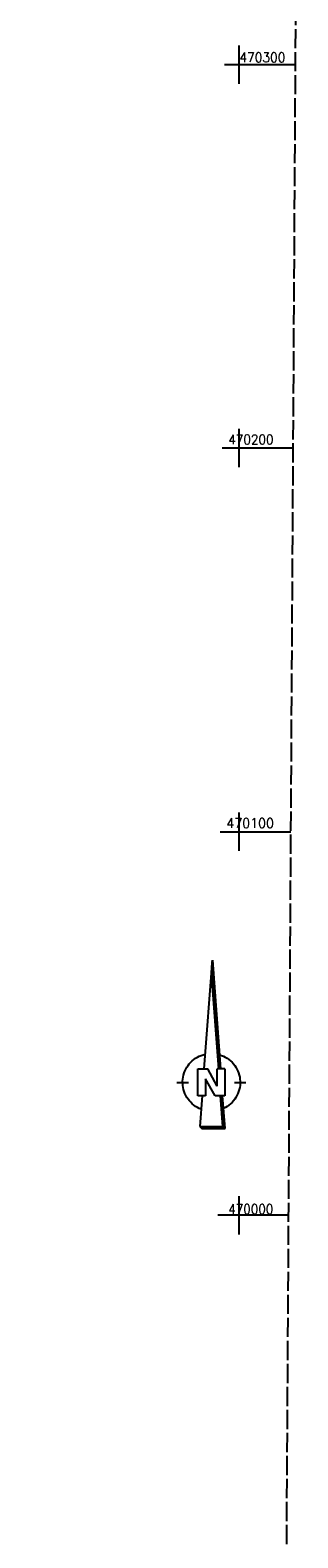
# Model space of a CAD drawing. Extents: x 510563 to 513920, y 467229 to 478797.
# Tile 9 of 67: x 511246 to 511315, y 469916 to 470309. Entities that reach past the tile are written whole.
import ezdxf

# ---------------------------------------------------------------- set-up
doc = ezdxf.new("R2010")
doc.units = 0
doc.header["$LTSCALE"] = 10
doc.header["$MEASUREMENT"] = 0
doc.linetypes.add('LT00', pattern=[0])
doc.linetypes.add('LT14', pattern=[0.6, 0.5, -0.1])
doc.layers.add('-BLATT_97-RAND', color=7, linetype='LT14', plot=False)
doc.layers.add('1401', color=7, linetype='Continuous')
doc.layers.add('V97_RASTER', color=250, linetype='LT00')
doc.styles.get("Standard").update_dxf_attribs({"font": 'romans.shx'})

# ---------------------------------------------------------------- blocks, each defined once
blk = doc.blocks.new('SYMB1401')
at = {"layer": '1401'}
for p, q in [((-2.1, -28.35), (0, 0)), ((0, 0), (2.15, -28.35)), ((1.65, -28.35), (-0.25, -3.35)), ((1.7, -28.35), (-0.22, -3.01)), ((1.75, -28.35), (-0.2, -2.68)), ((1.8, -28.35), (-0.17, -2.34)), ((1.85, -28.35), (-0.15, -2.01)), ((1.9, -28.35), (-0.12, -1.68)), ((1.95, -28.35), (-0.1, -1.34)), ((2, -28.35), (-0.07, -1.01)), ((2.05, -28.35), (-0.05, -0.67)), ((2.1, -28.35), (-0.02, -0.34)), ((-3.75, -35.35), (-3.75, -28.35)), ((-3.75, -28.35), (-1.2, -28.35)), ((0.7, -35.35), (-1.75, -30.9)), ((-1.75, -30.9), (-1.75, -35.35)), ((1.25, -32.8), (-1.2, -28.35)), ((1.25, -32.8), (1.25, -28.35)), ((3.25, -28.35), (1.25, -28.35)), ((3.25, -28.35), (3.25, -35.35)), ((-9.25, -31.85), (-6.25, -31.85)), ((-1.75, -35.35), (-3.75, -35.35)), ((-2.65, -35.35), (-3.25, -43.35)), ((3.25, -35.35), (0.7, -35.35)), ((2.75, -43.35), (2.15, -35.35)), ((2.8, -43.4), (2.2, -35.35)), ((3.3, -43.85), (2.65, -35.35)), ((5.75, -31.85), (8.75, -31.85)), ((-3.25, -43.35), (2.75, -43.35)), ((-3.2, -43.4), (2.8, -43.4))]:
    blk.add_line(p, q, dxfattribs=at)
for points in [[(-7.74, -32.11), (-7.75, -31.56), (-7.7, -31.01), (-7.62, -30.47), (-7.51, -29.93), (-7.35, -29.4), (-7.15, -28.89), (-6.92, -28.39), (-6.65, -27.91), (-6.34, -27.45), (-6.01, -27.02), (-5.64, -26.61), (-5.24, -26.23), (-4.82, -25.88), (-4.37, -25.56), (-3.9, -25.28), (-3.41, -25.03), (-2.9, -24.81), (-2.38, -24.64), (-1.85, -24.5)], [(1.85, -24.65), (2.37, -24.82), (2.88, -25.03), (3.37, -25.28), (3.85, -25.57), (4.3, -25.88), (4.72, -26.23), (5.12, -26.61), (5.49, -27.02), (5.83, -27.45), (6.13, -27.91), (6.41, -28.39), (6.64, -28.89), (6.84, -29.4), (7, -29.93), (7.12, -30.47), (7.2, -31.01), (7.24, -31.56), (7.25, -32.11)], [(-2.9, -38.85), (-3.41, -38.64), (-3.9, -38.39), (-4.37, -38.1), (-4.81, -37.78), (-5.24, -37.43), (-5.64, -37.05), (-6, -36.64), (-6.34, -36.21), (-6.64, -35.75), (-6.91, -35.27), (-7.15, -34.78), (-7.35, -34.26), (-7.5, -33.74), (-7.62, -33.2), (-7.7, -32.66), (-7.74, -32.11)], [(-3.15, -43.45), (2.85, -43.45), (2.25, -35.35)], [(-3.1, -43.5), (2.9, -43.5), (2.3, -35.35)], [(-3.05, -43.55), (2.95, -43.55), (2.35, -35.35)], [(-3, -43.6), (3, -43.6), (2.4, -35.35)], [(-2.95, -43.65), (3.05, -43.65), (2.45, -35.35)], [(-2.9, -43.7), (3.1, -43.7), (2.5, -35.35)], [(-2.85, -43.75), (3.15, -43.75), (2.55, -35.35)], [(-2.8, -43.8), (3.2, -43.8), (2.6, -35.35)], [(-2.78, -43.82), (3.25, -43.82), (2.62, -35.35)], [(7.25, -32.11), (7.21, -32.66), (7.13, -33.21), (7.01, -33.74), (6.85, -34.27), (6.65, -34.78), (6.42, -35.28), (6.15, -35.76), (5.84, -36.22), (5.5, -36.66), (5.13, -37.07), (4.74, -37.45), (4.31, -37.8), (3.86, -38.12), (3.39, -38.4), (2.9, -38.65)], [(-3.25, -43.35), (-2.75, -43.85), (3.3, -43.85)]]:
    blk.add_lwpolyline(points, dxfattribs=at)

msp = doc.modelspace()

# ---------------------------------------------------------------- linework, layer by layer
at = {"layer": '-BLATT_97-RAND'}
msp.add_lwpolyline([(511028.4, 470402.97), (511022.89, 469477.99), (511309.88, 469476.28), (511315.39, 470401.26), (511028.4, 470402.97)], dxfattribs=at)
at = {"layer": 'V97_RASTER'}
for p, q in [((511300, 470305), (511300, 470295)), ((511296.29, 470300), (511314.79, 470300)), ((511300, 470205), (511300, 470195)), ((511314.19, 470200), (511295.69, 470200)), ((511300, 470105), (511300, 470095)), ((511295.1, 470100), (511313.6, 470100)), ((511300, 470005), (511300, 469995)), ((511313, 470000), (511294.5, 470000))]:
    msp.add_line(p, q, dxfattribs=at)

# ---------------------------------------------------------------- block references
at = {"layer": '1401'}
msp.add_blockref('SYMB1401', (511293.11, 470066.5), dxfattribs=at)

# ---------------------------------------------------------------- texts
at = {"layer": 'V97_RASTER'}
for s, width, p in [(' 470300', 0.931, (511298.57, 470300.63)), (' 470200', 0.918, (511295.69, 470201)), (' 470100', 0.965, (511295.1, 470101)), (' 470000', 0.915, (511295.67, 470000.37))]:
    msp.add_text(s, height=2.5, rotation=0.0016, dxfattribs=dict(at, width=width)).set_placement(p)

doc.saveas('drawing.dxf')
